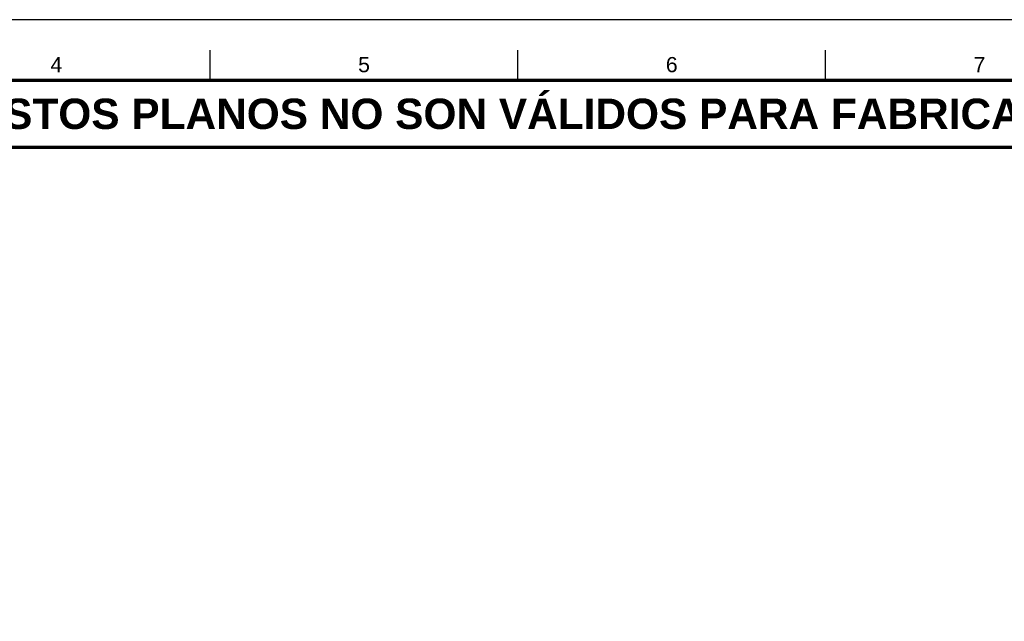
# Model space of a CAD drawing. Header units: millimetres. Extents: x 0 to 841, y 0 to 594.
# Tile 31 of 35: x 191 to 354, y 495 to 594. Entities that reach past the tile are written whole.
import ezdxf
from ezdxf.enums import TextEntityAlignment as Align

# ---------------------------------------------------------------- set-up
doc = ezdxf.new("R2010")
doc.units = ezdxf.units.MM
for name, color, linetype, lineweight in [('FINA', 7, 'CONTINUOUS', 25), ('MARCO', 7, 'CONTINUOUS', 70), ('TXT', 7, 'CONTINUOUS', 25)]:
    doc.layers.add(name, color=color, linetype=linetype, lineweight=lineweight)
doc.styles.add('STD', font='LiberationSans-Regular.ttf')
doc.styles.add('STDB', font='LiberationSans-Bold.ttf')

msp = doc.modelspace()

# ---------------------------------------------------------------- linework, layer by layer
at = {"layer": 'FINA'}
for p, q in [((222.75, 584), (222.75, 589)), ((273.44, 584), (273.44, 589)), ((324.12, 584), (324.12, 589))]:
    msp.add_line(p, q, dxfattribs=at)
msp.add_lwpolyline([(0, 0), (841, 0), (841, 594), (0, 594)], close=True, dxfattribs=at)
at = {"layer": 'MARCO'}
for points in [[(20, 10), (831, 10), (831, 584), (20, 584)], [(20, 573), (831, 573), (831, 584), (20, 584)]]:
    msp.add_lwpolyline(points, close=True, dxfattribs=at)

# ---------------------------------------------------------------- texts
at = {"layer": 'TXT'}
for s, height, style, p in [('4', 2.5, 'STD', (197.41, 586.6)), ('5', 2.5, 'STD', (248.09, 586.6)), ('6', 2.5, 'STD', (298.78, 586.6)), ('7', 2.5, 'STD', (349.47, 586.6)), ('ESTOS PLANOS NO SON VÁLIDOS PARA FABRICACIÓN HASTA SU REVISIÓN Y APROBACIÓN POR UN INGENIERO CALCULISTA HABILITADO.', 5, 'STDB', (425.5, 578.5))]:
    msp.add_text(s, height=height, dxfattribs=dict(at, style=style)).set_placement(p, align=Align.MIDDLE_CENTER)

doc.saveas('drawing.dxf')
